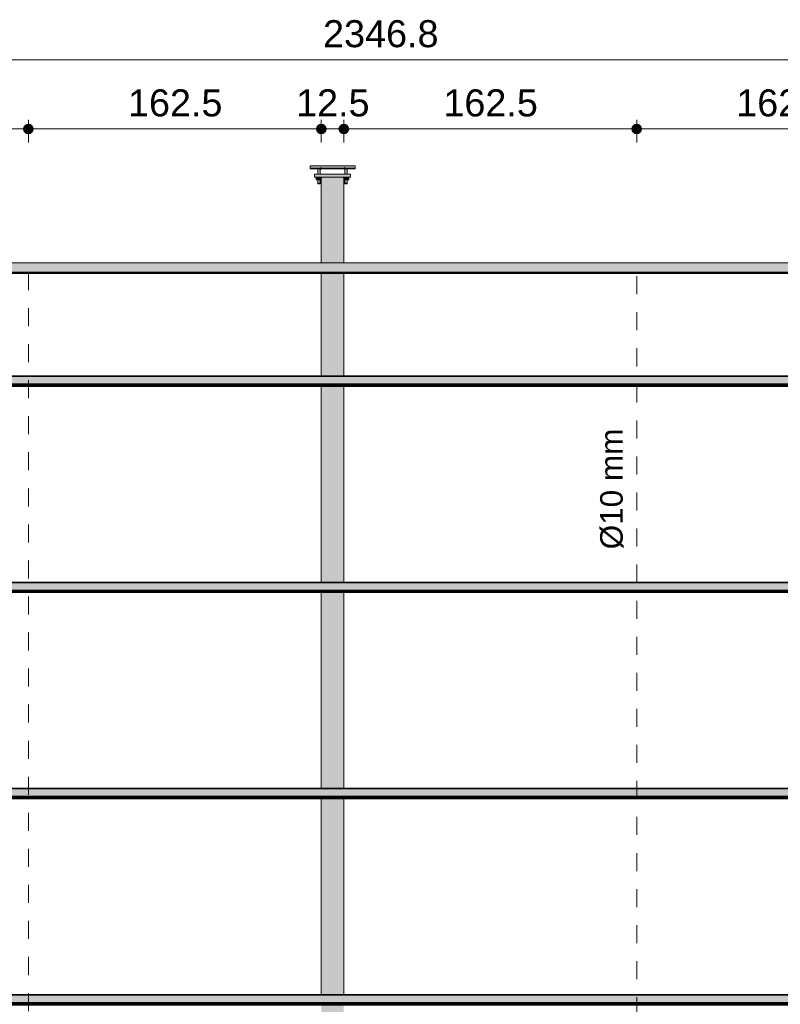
# Model space of a CAD drawing. Header units: metres. Extents: x 1.7 to 46.9, y -75.7 to 7.5.
# Tile 7 of 15: x 33.1 to 37.3, y -59.1 to -53.6. Entities that reach past the tile are written whole.
import ezdxf

# ---------------------------------------------------------------- set-up
doc = ezdxf.new("R2010")
doc.units = ezdxf.units.M
doc.linetypes.add('Projeção', pattern=[0.003969, 0.002381, -0.001587])
for name, color, linetype, lineweight in [('A-ANNO-DIMS', 7, 'Continuous', 9), ('A-ANNO-DIMS-50', 7, 'Continuous', 9), ('A-FLOR-OVHD', 7, 'Projeção', 18), ('A-GENM', 7, 'Continuous', 18), ('A-GLAZ-CWMG', 7, 'Continuous', 18), ('G-ANNO-TEXT', 7, 'Continuous', 9), ('S-BEAM', 7, 'Continuous', 18)]:
    doc.layers.add(name, color=color, linetype=linetype, lineweight=lineweight)
doc.styles.add('Arial_10', font='arial.ttf', dxfattribs={"height": 0.125})
doc.styles.add('Arial_9', font='arial.ttf', dxfattribs={"height": 0.15})
doc.dimstyles.new('Linear_-_3_mm_em_CM', dxfattribs={"dimscale": 0.3048, "dimtxt": 0.153039, "dimasz": 0.656168, "dimexe": 0.164042, "dimexo": 0.0625, "dimgap": 0.082021, "dimtad": 1, "dimdec": 1, "dimlfac": 100, "dimrnd": 0.1, "dimdsep": 46, "dimtxsty": 'Arial_9', "dimblk1": 'DOTSMALL', "dimblk2": 'DOTSMALL', "dimsah": 1, "dimcen": 0.09, "dimdle": 0.164042, "dimazin": 0, "dimtfac": 1, "dimtdec": 4, "dimtix": 1, "dimtmove": 0, "dimatfit": 3, "dimfxl": 0.246063, "dimfxlon": 1, "dimtvp": 1, "dimtolj": 1, "dimtzin": 0, "dimarcsym": 2})

# ---------------------------------------------------------------- blocks, each defined once
blk = doc.blocks.new('09-base-com-chumbadores-060523 - 09-base-com-chumbadores-060523-2683229-TRAVAMENTO DAS TERÇAS')
at = {"layer": 'A-GENM', "true_color": 0x7f7f7f}
blk.add_hatch(color=8, dxfattribs=at).paths.add_polyline_path([(28.1082, -54.5129), (28.3082, -54.5129), (28.3081, -54.4969), (28.1082, -54.4969)])
at = {"layer": 'A-GENM'}
for p, q in [((28.1082, -54.4969), (28.3082, -54.4969)), ((28.1082, -54.4969), (28.1082, -54.5129)), ((28.3082, -54.5129), (28.1082, -54.5129)), ((28.3082, -54.5129), (28.3082, -54.4969))]:
    blk.add_line(p, q, dxfattribs=at)
blk = doc.blocks.new('Chumbador - Chumbador-V6-TRAVAMENTO DAS TERÇAS')
at = {"layer": 'A-GENM', "true_color": 0x7f7f7f}
h = blk.add_hatch(color=8, dxfattribs=at)
h.paths.add_polyline_path([(23.0832, -54.4674), (23.1273, -54.4672), (23.1278, -54.4643), (23.1281, -54.4634), (23.0832, -54.4634), (23.0832, -54.4672)])
h.paths.add_polyline_path([(23.1457, -54.4674), (23.2707, -54.4672), (23.2707, -54.4634), (23.1457, -54.4634), (23.1455, -54.4673), (23.1451, -54.4674)])
for points in [[(23.277, -54.4731), (23.2765, -54.4678), (23.2752, -54.4648), (23.2707, -54.4634), (23.2707, -54.4672), (23.2755, -54.4689), (23.2764, -54.4714)], [(23.2788, -54.5511), (23.2832, -54.5511), (23.2831, -54.5471), (23.277, -54.5471), (23.2772, -54.5511), (23.2778, -54.5511)], [(23.2832, -54.5511), (23.2895, -54.5511), (23.2892, -54.5471), (23.2832, -54.5471)]]:
    blk.add_hatch(color=8, dxfattribs=at).paths.add_polyline_path(points)
at = {"layer": 'A-GENM'}
for p, q in [((23.0832, -54.4634), (23.0832, -54.4674)), ((23.0832, -54.4674), (23.1272, -54.4674)), ((23.14, -54.4674), (23.2707, -54.4674)), ((23.277, -54.5471), (23.277, -54.5511)), ((23.277, -54.5511), (23.2832, -54.5511)), ((23.2832, -54.5511), (23.2895, -54.5511)), ((23.2895, -54.5511), (23.2895, -54.5471))]:
    blk.add_line(p, q, dxfattribs=at)
at = {"layer": 'A-GENM', "flags": 128}
blk.add_lwpolyline([(23.2707, -54.4674), (23.276, -54.4703), (23.277, -54.4736)], dxfattribs=at)
blk = doc.blocks.new('Chumbador - Chumbador-2682874-TRAVAMENTO DAS TERÇAS')
at = {"layer": 'A-GENM', "true_color": 0x7f7f7f}
for points in [[(28.1395, -54.4731), (28.1409, -54.4689), (28.1457, -54.4672), (28.1457, -54.4634), (28.1441, -54.4637), (28.1407, -54.4656), (28.1395, -54.4704), (28.1395, -54.4719)], [(28.1278, -54.5511), (28.1332, -54.5511), (28.1331, -54.5471), (28.127, -54.5471), (28.1272, -54.5511)], [(28.1376, -54.5511), (28.1395, -54.5511), (28.1392, -54.5471), (28.1332, -54.5471), (28.1332, -54.5511), (28.1363, -54.5511)]]:
    blk.add_hatch(color=8, dxfattribs=at).paths.add_polyline_path(points)
h = blk.add_hatch(color=8, dxfattribs=at)
h.paths.add_polyline_path([(28.1457, -54.4674), (28.2707, -54.4672), (28.2707, -54.4634), (28.1457, -54.4634), (28.1457, -54.4672)])
h.paths.add_polyline_path([(28.3081, -54.4674), (28.3332, -54.4672), (28.3332, -54.4634), (28.2883, -54.4634), (28.2892, -54.4674)])
at = {"layer": 'A-GENM'}
for p, q in [((28.1457, -54.4674), (28.2764, -54.4674)), ((28.2892, -54.4674), (28.3332, -54.4674)), ((28.3332, -54.4674), (28.3332, -54.4634)), ((28.127, -54.5471), (28.127, -54.5511)), ((28.127, -54.5511), (28.1332, -54.5511)), ((28.1332, -54.5511), (28.1395, -54.5511)), ((28.1395, -54.5511), (28.1395, -54.5471))]:
    blk.add_line(p, q, dxfattribs=at)
at = {"layer": 'A-GENM', "flags": 128}
blk.add_lwpolyline([(28.1395, -54.4736), (28.1423, -54.4684), (28.1457, -54.4674)], dxfattribs=at)
blk = doc.blocks.new('Porca - Porca-2340320-TRAVAMENTO DAS TERÇAS')
at = {"layer": 'A-GENM', "true_color": 0x7f7f7f}
for points in [[(28.2707, -54.5289), (28.2832, -54.5289), (28.2832, -54.5129), (28.2672, -54.5129), (28.2677, -54.5156), (28.2679, -54.5157), (28.2707, -54.5225), (28.2707, -54.527)], [(28.2992, -54.5289), (28.2992, -54.5129), (28.2832, -54.5129), (28.2832, -54.5289)]]:
    blk.add_hatch(color=8, dxfattribs=at).paths.add_polyline_path(points)
at = {"layer": 'A-GENM'}
for p, q in [((28.2672, -54.5129), (28.2672, -54.5154)), ((28.2832, -54.5289), (28.2832, -54.5129)), ((28.2992, -54.5129), (28.2992, -54.5289)), ((28.2832, -54.5289), (28.2707, -54.5289)), ((28.2992, -54.5289), (28.2832, -54.5289))]:
    blk.add_line(p, q, dxfattribs=at)
blk = doc.blocks.new('Porca - Porca-V1-TRAVAMENTO DAS TERÇAS')
at = {"layer": 'A-GENM', "true_color": 0x7f7f7f}
for points in [[(28.1172, -54.5289), (28.1332, -54.5289), (28.1332, -54.5129), (28.1172, -54.5129)], [(28.1332, -54.5289), (28.1457, -54.5289), (28.1459, -54.5221), (28.1492, -54.5129), (28.1332, -54.5129), (28.1332, -54.5225)]]:
    blk.add_hatch(color=8, dxfattribs=at).paths.add_polyline_path(points)
at = {"layer": 'A-GENM'}
for p, q in [((28.1172, -54.5129), (28.1172, -54.5289)), ((28.1332, -54.5289), (28.1332, -54.5129)), ((28.1492, -54.5129), (28.1492, -54.5154)), ((28.1332, -54.5289), (28.1172, -54.5289)), ((28.1457, -54.5289), (28.1332, -54.5289))]:
    blk.add_line(p, q, dxfattribs=at)
blk = doc.blocks.new('Chumbador - Chumbador-V7-TRAVAMENTO DAS TERÇAS')
at = {"layer": 'A-GENM', "true_color": 0x7f7f7f}
for points in [[(23.0914, -54.4571), (23.2707, -54.4571), (23.2707, -54.4509), (23.0832, -54.4511), (23.0832, -54.4571)], [(23.2816, -54.4696), (23.2832, -54.4696), (23.2795, -54.4608), (23.2713, -54.4574), (23.2713, -54.4588), (23.2707, -54.4588), (23.2707, -54.4632), (23.2755, -54.4649), (23.2772, -54.4696), (23.2801, -54.4696)], [(23.2886, -54.4696), (23.2892, -54.4696), (23.2884, -54.4638), (23.2878, -54.4633), (23.2864, -54.4632), (23.2837, -54.4616), (23.2825, -54.4608), (23.2789, -54.4598), (23.2757, -54.4592), (23.2795, -54.4608), (23.2832, -54.4696), (23.2881, -54.4696)]]:
    blk.add_hatch(color=8, dxfattribs=at).paths.add_polyline_path(points)
h = blk.add_hatch(color=8, dxfattribs=at)
h.paths.add_polyline_path([(23.0832, -54.4634), (23.13, -54.4632), (23.1327, -54.4616), (23.1339, -54.4608), (23.1369, -54.4599), (23.1457, -54.4571), (23.0832, -54.4571), (23.0832, -54.4632)])
h.paths.add_polyline_path([(23.1457, -54.4634), (23.2707, -54.4632), (23.2707, -54.4571), (23.1457, -54.4577), (23.1455, -54.4633), (23.1451, -54.4634)])
h = blk.add_hatch(color=8, dxfattribs=at)
h.paths.add_polyline_path([(23.277, -54.5471), (23.2832, -54.5471), (23.2828, -54.5289), (23.277, -54.5289)])
h.paths.add_polyline_path([(23.277, -54.4969), (23.2832, -54.4969), (23.2832, -54.4696), (23.277, -54.4696), (23.277, -54.4714)])
h = blk.add_hatch(color=8, dxfattribs=at)
h.paths.add_polyline_path([(23.2886, -54.5471), (23.2895, -54.5471), (23.2892, -54.5289), (23.2832, -54.5289), (23.2832, -54.5471), (23.2876, -54.5471)])
h.paths.add_polyline_path([(23.2895, -54.4969), (23.2892, -54.4696), (23.2832, -54.4696), (23.2832, -54.4969), (23.2893, -54.4969)])
at = {"layer": 'A-GENM'}
for p, q in [((23.2707, -54.4509), (23.0832, -54.4509)), ((23.0832, -54.4509), (23.0832, -54.4571)), ((23.0832, -54.4571), (23.0832, -54.4634)), ((23.2895, -54.4696), (23.2869, -54.4622)), ((23.0832, -54.4634), (23.2707, -54.4634)), ((23.277, -54.4696), (23.277, -54.4969)), ((23.2895, -54.4969), (23.2895, -54.4696)), ((23.277, -54.5289), (23.277, -54.5471)), ((23.277, -54.5471), (23.2832, -54.5471)), ((23.2832, -54.5471), (23.2895, -54.5471)), ((23.2895, -54.5471), (23.2895, -54.5289))]:
    blk.add_line(p, q, dxfattribs=at)
at = {"layer": 'A-GENM', "flags": 128}
for points in [[(23.2762, -54.4521), (23.2752, -54.4514), (23.2707, -54.4509)], [(23.2707, -54.4634), (23.276, -54.4663), (23.277, -54.4696)]]:
    blk.add_lwpolyline(points, dxfattribs=at)
blk = doc.blocks.new('Chumbador - Chumbador-V8-TRAVAMENTO DAS TERÇAS')
at = {"layer": 'A-GENM', "true_color": 0x7f7f7f}
for points in [[(23.1288, -54.4696), (23.1332, -54.4696), (23.1375, -54.4606), (23.1404, -54.459), (23.1327, -54.4616), (23.13, -54.4632), (23.128, -54.4638), (23.1273, -54.4661), (23.1272, -54.4696), (23.1283, -54.4696)], [(23.1369, -54.4696), (23.1392, -54.4696), (23.1409, -54.4649), (23.1457, -54.4632), (23.1457, -54.4571), (23.1369, -54.4608), (23.1332, -54.4696), (23.1364, -54.4696)], [(23.1814, -54.4571), (23.3332, -54.4571), (23.3332, -54.4509), (23.1457, -54.4511), (23.1457, -54.4571)]]:
    blk.add_hatch(color=8, dxfattribs=at).paths.add_polyline_path(points)
h = blk.add_hatch(color=8, dxfattribs=at)
h.paths.add_polyline_path([(23.1814, -54.4634), (23.2707, -54.4632), (23.2707, -54.4571), (23.1457, -54.4571), (23.1457, -54.4634)])
h.paths.add_polyline_path([(23.3332, -54.4634), (23.3332, -54.4571), (23.2725, -54.4577), (23.2837, -54.4616), (23.2864, -54.4632), (23.2884, -54.4634), (23.2926, -54.4634)])
h = blk.add_hatch(color=8, dxfattribs=at)
h.paths.add_polyline_path([(23.1272, -54.5471), (23.1332, -54.5471), (23.1328, -54.5289), (23.127, -54.5289), (23.127, -54.5471)])
h.paths.add_polyline_path([(23.1278, -54.4969), (23.1332, -54.4969), (23.1332, -54.4696), (23.127, -54.4696), (23.1274, -54.4969)])
h = blk.add_hatch(color=8, dxfattribs=at)
h.paths.add_polyline_path([(23.1392, -54.5471), (23.1395, -54.5471), (23.1392, -54.5289), (23.1332, -54.5289), (23.1332, -54.5471), (23.1386, -54.5471)])
h.paths.add_polyline_path([(23.1392, -54.4969), (23.1395, -54.4969), (23.1392, -54.4696), (23.1332, -54.4696), (23.1332, -54.4969), (23.139, -54.4969)])
at = {"layer": 'A-GENM'}
for p, q in [((23.1457, -54.4509), (23.1422, -54.4521)), ((23.3332, -54.4509), (23.1457, -54.4509)), ((23.3332, -54.4571), (23.3332, -54.4509)), ((23.3332, -54.4634), (23.3332, -54.4571)), ((23.127, -54.4696), (23.127, -54.4969)), ((23.1395, -54.4969), (23.1395, -54.4696)), ((23.1457, -54.4634), (23.3332, -54.4634)), ((23.127, -54.5289), (23.127, -54.5471)), ((23.127, -54.5471), (23.1332, -54.5471)), ((23.1332, -54.5471), (23.1395, -54.5471)), ((23.1395, -54.5471), (23.1395, -54.5289))]:
    blk.add_line(p, q, dxfattribs=at)
at = {"layer": 'A-GENM', "flags": 128}
for points in [[(23.1294, -54.4622), (23.1275, -54.4651), (23.127, -54.4696)], [(23.1395, -54.4696), (23.1423, -54.4644), (23.1457, -54.4634)]]:
    blk.add_lwpolyline(points, dxfattribs=at)
blk = doc.blocks.new('Chumbador - Chumbador-V4-TRAVAMENTO DAS TERÇAS')
at = {"layer": 'A-GENM'}
blk.add_line((28.2895, -54.4696), (28.2892, -54.469), dxfattribs=at)
blk = doc.blocks.new('Chumbador - Chumbador-V5-TRAVAMENTO DAS TERÇAS')
at = {"layer": 'A-GENM'}
blk.add_line((28.1272, -54.4674), (28.127, -54.4696), dxfattribs=at)
blk = doc.blocks.new('Rectangular Mullion - Perfil Ue-V27-TRAVAMENTO DAS TERÇAS')
at = {"layer": 'A-GLAZ-CWMG', "true_color": 0xc0c0c0}
for points in [[(35.0573, -55.6194), (35.0573, -55.6153), (11.739, -55.6157), (11.739, -55.6194), (34.6942, -55.6194)], [(35.0573, -55.6601), (35.0573, -55.6194), (11.739, -55.6194), (11.739, -55.6601), (33.9746, -55.6601)], [(35.0573, -55.6651), (35.0573, -55.6601), (11.739, -55.6601), (11.739, -55.6651), (33.9746, -55.6651)], [(35.0573, -55.6663), (35.0573, -55.6651), (11.739, -55.6651), (11.739, -55.6663), (33.9746, -55.6663)], [(23.9009, -55.6699), (35.0573, -55.6699), (35.0573, -55.6663), (11.739, -55.6663), (11.739, -55.6699), (23.5411, -55.6699)], [(35.0573, -55.673), (35.0573, -55.67), (11.739, -55.67), (11.739, -55.673), (33.9746, -55.673)], [(35.0573, -55.6742), (35.0573, -55.673), (11.739, -55.673), (11.739, -55.6742), (33.9746, -55.6742)]]:
    blk.add_hatch(color=9, dxfattribs=at).paths.add_polyline_path(points)
at = {"layer": 'A-GLAZ-CWMG'}
for p, q in [((35.0573, -55.6153), (11.739, -55.6153)), ((11.739, -55.6194), (35.0573, -55.6194)), ((11.739, -55.6601), (35.0573, -55.6601)), ((11.739, -55.6651), (35.0573, -55.6651)), ((11.739, -55.6663), (35.0573, -55.6663)), ((11.739, -55.6699), (35.0573, -55.6699)), ((11.739, -55.67), (35.0573, -55.67)), ((11.739, -55.673), (35.0573, -55.673)), ((11.739, -55.6742), (35.0573, -55.6742)), ((11.739, -55.6743), (35.0573, -55.6743))]:
    blk.add_line(p, q, dxfattribs=at)
blk = doc.blocks.new('Rectangular Mullion - Perfil Ue-V28-TRAVAMENTO DAS TERÇAS')
at = {"layer": 'A-GLAZ-CWMG', "true_color": 0xc0c0c0}
for points in [[(35.0573, -56.7635), (35.0573, -56.7595), (11.739, -56.7599), (11.739, -56.7635), (35.0539, -56.7635)], [(35.0539, -56.8043), (35.0573, -56.8043), (35.0573, -56.7635), (11.739, -56.7635), (11.739, -56.8043), (34.874, -56.8043)], [(35.0573, -56.8092), (35.0573, -56.8043), (11.739, -56.8043), (11.739, -56.8092), (35.0539, -56.8092)], [(35.0539, -56.8105), (35.0573, -56.8105), (35.0573, -56.8092), (11.739, -56.8092), (11.739, -56.8105), (34.874, -56.8105)], [(23.9009, -56.8141), (35.0573, -56.8141), (35.0573, -56.8105), (11.739, -56.8105), (11.739, -56.8141), (23.721, -56.8141)], [(35.0539, -56.8171), (35.0573, -56.8171), (35.0573, -56.8141), (11.739, -56.8141), (11.739, -56.8171), (34.874, -56.8171)], [(35.0539, -56.8184), (35.0573, -56.8184), (35.0573, -56.8171), (11.739, -56.8171), (11.739, -56.8184), (34.874, -56.8184)]]:
    blk.add_hatch(color=9, dxfattribs=at).paths.add_polyline_path(points)
at = {"layer": 'A-GLAZ-CWMG'}
for p, q in [((35.0573, -56.7595), (11.739, -56.7595)), ((11.739, -56.7635), (35.0573, -56.7635)), ((11.739, -56.8043), (35.0573, -56.8043)), ((11.739, -56.8092), (35.0573, -56.8092)), ((11.739, -56.8105), (35.0573, -56.8105)), ((11.739, -56.8141), (35.0573, -56.8141)), ((11.739, -56.8141), (35.0573, -56.8141)), ((11.739, -56.8171), (35.0573, -56.8171)), ((11.739, -56.8184), (35.0573, -56.8184)), ((11.739, -56.8184), (35.0573, -56.8184))]:
    blk.add_line(p, q, dxfattribs=at)
blk = doc.blocks.new('Perfil Ue 100x50x17x1 - Perfil Ue 100x50x17x3-2687109-TRAVAMENTO DAS TERÇAS')
at = {"layer": 'S-BEAM', "true_color": 0xff0000}
for points in [[(-51.9491, 39.0224), (-52.5961, 38.7741), (-52.5955, 38.7726), (-30.686, 47.1829), (-30.6865, 47.1843), (-51.7812, 39.0869)], [(-52.4524, 38.8276), (-52.5955, 38.7726), (-52.5945, 38.7698), (-30.6849, 47.1801), (-30.686, 47.1829), (-52.2844, 38.892)], [(-41.5352, 43.0151), (-52.5945, 38.7698), (-52.5934, 38.767), (-30.6838, 47.1772), (-30.6849, 47.1801), (-41.3673, 43.0795)], [(-52.4502, 38.8219), (-52.5934, 38.767), (-52.5928, 38.7655), (-30.6833, 47.1758), (-30.6838, 47.1772), (-52.2822, 38.8864)], [(-52.5928, 38.7655), (-52.591, 38.7609), (-30.6815, 47.1712), (-30.6833, 47.1758), (-52.4496, 38.8205)], [(-41.5318, 43.0061), (-52.591, 38.7609), (-52.5764, 38.7228), (-30.6669, 47.1331), (-30.6815, 47.1712), (-41.3638, 43.0706)], [(-51.2577, 39.229), (-52.5764, 38.7228), (-52.575, 38.7191), (-30.6656, 47.1297), (-30.6669, 47.1331), (-51.0897, 39.2935)]]:
    blk.add_hatch(color=1, dxfattribs=at).paths.add_polyline_path(points)
at = {"layer": 'S-BEAM'}
for p, q in [((-30.6866, 47.1844), (-52.5961, 38.7741)), ((-30.686, 47.1829), (-52.5955, 38.7726)), ((-52.5945, 38.7698), (-30.6849, 47.1801)), ((-30.6838, 47.1772), (-52.5934, 38.767)), ((-52.575, 38.719), (-30.6654, 47.1293))]:
    blk.add_line(p, q, dxfattribs=at)
blk = doc.blocks.new('DIMBLOCK21-TRAVAMENTO DAS TERÇAS')
at = {"layer": 'A-ANNO-DIMS-50', "lineweight": 35, "transparency": 16777216}
h = blk.add_hatch(color=256, dxfattribs=at)
edge = h.paths.add_edge_path()
edge.add_arc((36.4906, -54.2459), 0.025, 0, 360)
h = blk.add_hatch(color=256, dxfattribs=at)
edge = h.paths.add_edge_path()
edge.add_arc((38.1156, -54.2459), 0.025, 0, 360)
at = {"layer": 'A-ANNO-DIMS-50', "transparency": 16777216}
for p, q in [((36.4906, -54.2459), (36.4906, -54.1959)), ((38.1156, -54.2459), (38.1156, -54.1959)), ((38.1156, -54.2459), (36.4906, -54.2459)), ((36.4906, -54.2459), (36.4906, -54.3209)), ((38.1156, -54.2459), (38.1156, -54.3209))]:
    blk.add_line(p, q, dxfattribs=at)
at = {"layer": 'A-ANNO-DIMS-50', "lineweight": 35, "transparency": 16777216}
for centre in [(36.4906, -54.2459), (38.1156, -54.2459)]:
    blk.add_circle(centre, 0.025, dxfattribs=at)
at = {"layer": 'A-ANNO-DIMS-50', "color": 0, "transparency": 16777216, "insert": (37.0429, -54.0262), "char_height": 0.15, "width": 0.624399, "attachment_point": 1, "line_spacing_factor": 0.941778, "style": 'Arial_9'}
blk.add_mtext('162.5', dxfattribs=at)
blk = doc.blocks.new('_DotSmall')
at = {"color": 0, "linetype": 'ByBlock', "const_width": 0.5}
blk.add_lwpolyline([(-0.0625, 0, 1), (0.0625, 0, 1)], format="xyb", close=True, dxfattribs=at)
blk = doc.blocks.new('DIMBLOCK22-TRAVAMENTO DAS TERÇAS')
at = {"layer": 'A-ANNO-DIMS-50', "lineweight": 35, "transparency": 16777216}
h = blk.add_hatch(color=256, dxfattribs=at)
edge = h.paths.add_edge_path()
edge.add_arc((34.8656, -54.2459), 0.025, 0, 360)
h = blk.add_hatch(color=256, dxfattribs=at)
edge = h.paths.add_edge_path()
edge.add_arc((36.4906, -54.2459), 0.025, 0, 360)
at = {"layer": 'A-ANNO-DIMS-50', "transparency": 16777216}
for p, q in [((34.8656, -54.2459), (34.8656, -54.1959)), ((36.4906, -54.2459), (36.4906, -54.1959)), ((36.4906, -54.2459), (34.8656, -54.2459)), ((34.8656, -54.2459), (34.8656, -54.3209)), ((36.4906, -54.2459), (36.4906, -54.3209))]:
    blk.add_line(p, q, dxfattribs=at)
at = {"layer": 'A-ANNO-DIMS-50', "lineweight": 35, "transparency": 16777216}
for centre in [(34.8656, -54.2459), (36.4906, -54.2459)]:
    blk.add_circle(centre, 0.025, dxfattribs=at)
at = {"layer": 'A-ANNO-DIMS-50', "color": 0, "transparency": 16777216, "insert": (35.4179, -54.0262), "char_height": 0.15, "width": 0.624399, "attachment_point": 1, "line_spacing_factor": 0.941778, "style": 'Arial_9'}
blk.add_mtext('162.5', dxfattribs=at)
blk = doc.blocks.new('DIMBLOCK23-TRAVAMENTO DAS TERÇAS')
at = {"layer": 'A-ANNO-DIMS-50', "lineweight": 35, "transparency": 16777216}
h = blk.add_hatch(color=256, dxfattribs=at)
edge = h.paths.add_edge_path()
edge.add_arc((34.7406, -54.2459), 0.025, 0, 360)
h = blk.add_hatch(color=256, dxfattribs=at)
edge = h.paths.add_edge_path()
edge.add_arc((34.8656, -54.2459), 0.025, 0, 360)
at = {"layer": 'A-ANNO-DIMS-50', "transparency": 16777216}
for p, q in [((34.7406, -54.2459), (34.7406, -54.1959)), ((34.8656, -54.2459), (34.8656, -54.1959)), ((34.8656, -54.2459), (34.7406, -54.2459)), ((34.7406, -54.2459), (34.7406, -54.3209)), ((34.8656, -54.2459), (34.8656, -54.3209))]:
    blk.add_line(p, q, dxfattribs=at)
at = {"layer": 'A-ANNO-DIMS-50', "lineweight": 35, "transparency": 16777216}
for centre in [(34.7406, -54.2459), (34.8656, -54.2459)]:
    blk.add_circle(centre, 0.025, dxfattribs=at)
at = {"layer": 'A-ANNO-DIMS-50', "color": 0, "transparency": 16777216, "insert": (34.6006, -54.0262), "char_height": 0.15, "width": 0.485957, "attachment_point": 1, "line_spacing_factor": 0.941778, "style": 'Arial_9'}
blk.add_mtext('12.5', dxfattribs=at)
blk = doc.blocks.new('DIMBLOCK24-TRAVAMENTO DAS TERÇAS')
at = {"layer": 'A-ANNO-DIMS-50', "lineweight": 35, "transparency": 16777216}
h = blk.add_hatch(color=256, dxfattribs=at)
edge = h.paths.add_edge_path()
edge.add_arc((33.1156, -54.2459), 0.025, 0, 360)
h = blk.add_hatch(color=256, dxfattribs=at)
edge = h.paths.add_edge_path()
edge.add_arc((34.7406, -54.2459), 0.025, 0, 360)
at = {"layer": 'A-ANNO-DIMS-50', "transparency": 16777216}
for p, q in [((33.1156, -54.2459), (33.1156, -54.1959)), ((34.7406, -54.2459), (34.7406, -54.1959)), ((34.7406, -54.2459), (33.1156, -54.2459)), ((33.1156, -54.2459), (33.1156, -54.3209)), ((34.7406, -54.2459), (34.7406, -54.3209))]:
    blk.add_line(p, q, dxfattribs=at)
at = {"layer": 'A-ANNO-DIMS-50', "lineweight": 35, "transparency": 16777216}
for centre in [(33.1156, -54.2459), (34.7406, -54.2459)]:
    blk.add_circle(centre, 0.025, dxfattribs=at)
at = {"layer": 'A-ANNO-DIMS-50', "color": 0, "transparency": 16777216, "insert": (33.6679, -54.0262), "char_height": 0.15, "width": 0.624399, "attachment_point": 1, "line_spacing_factor": 0.941778, "style": 'Arial_9'}
blk.add_mtext('162.5', dxfattribs=at)
blk = doc.blocks.new('DIMBLOCK25-TRAVAMENTO DAS TERÇAS')
at = {"layer": 'A-ANNO-DIMS-50', "lineweight": 35, "transparency": 16777216}
h = blk.add_hatch(color=256, dxfattribs=at)
edge = h.paths.add_edge_path()
edge.add_arc((31.4906, -54.2459), 0.025, 0, 360)
h = blk.add_hatch(color=256, dxfattribs=at)
edge = h.paths.add_edge_path()
edge.add_arc((33.1156, -54.2459), 0.025, 0, 360)
at = {"layer": 'A-ANNO-DIMS-50', "transparency": 16777216}
for p, q in [((31.4906, -54.2459), (31.4906, -54.1959)), ((33.1156, -54.2459), (33.1156, -54.1959)), ((33.1156, -54.2459), (31.4906, -54.2459)), ((31.4906, -54.2459), (31.4906, -54.3209)), ((33.1156, -54.2459), (33.1156, -54.3209))]:
    blk.add_line(p, q, dxfattribs=at)
at = {"layer": 'A-ANNO-DIMS-50', "lineweight": 35, "transparency": 16777216}
for centre in [(31.4906, -54.2459), (33.1156, -54.2459)]:
    blk.add_circle(centre, 0.025, dxfattribs=at)
at = {"layer": 'A-ANNO-DIMS-50', "color": 0, "transparency": 16777216, "insert": (32.0429, -54.0262), "char_height": 0.15, "width": 0.624399, "attachment_point": 1, "line_spacing_factor": 0.941778, "style": 'Arial_9'}
blk.add_mtext('162.5', dxfattribs=at)
blk = doc.blocks.new('DIMBLOCK47-TRAVAMENTO DAS TERÇAS')
at = {"layer": 'A-ANNO-DIMS-50', "lineweight": 35, "transparency": 16777216}
h = blk.add_hatch(color=256, dxfattribs=at)
edge = h.paths.add_edge_path()
edge.add_arc((23.3339, -53.8621), 0.025, 0, 360)
h = blk.add_hatch(color=256, dxfattribs=at)
edge = h.paths.add_edge_path()
edge.add_arc((46.8022, -53.8621), 0.025, 0, 360)
at = {"layer": 'A-ANNO-DIMS-50', "transparency": 16777216}
for p, q in [((23.3339, -53.8621), (23.3339, -53.8121)), ((46.8022, -53.8621), (46.8022, -53.8121)), ((46.8522, -53.8621), (23.2839, -53.8621)), ((23.3339, -53.8621), (23.3339, -53.9371)), ((46.8022, -53.8621), (46.8022, -53.9371))]:
    blk.add_line(p, q, dxfattribs=at)
at = {"layer": 'A-ANNO-DIMS-50', "lineweight": 35, "transparency": 16777216}
for centre in [(23.3339, -53.8621), (46.8022, -53.8621)]:
    blk.add_circle(centre, 0.025, dxfattribs=at)
at = {"layer": 'A-ANNO-DIMS-50', "color": 0, "transparency": 16777216, "insert": (34.7502, -53.6424), "char_height": 0.15, "width": 0.76284, "attachment_point": 1, "line_spacing_factor": 0.941778, "style": 'Arial_9'}
blk.add_mtext('2346.8', dxfattribs=at)

msp = doc.modelspace()

# ---------------------------------------------------------------- hatches: boundary and pattern name
at = {"layer": 'S-BEAM', "true_color": 0x007d00}
for points in [[(34.740605, -54.988541), (34.750205, -54.988541), (34.750205, -54.5129), (34.743417, -54.515712), (34.740605, -54.5225), (34.740605, -54.981927)], [(34.776256, -54.988541), (34.856005, -54.988541), (34.856005, -54.5129), (34.750205, -54.5129), (34.750205, -54.988541)], [(34.865432, -54.988541), (34.865605, -54.988541), (34.865605, -54.5225), (34.862793, -54.515712), (34.856005, -54.5129), (34.856005, -54.988541), (34.864904, -54.988541)]]:
    msp.add_hatch(color=96, dxfattribs=at).paths.add_polyline_path(points)
h = msp.add_hatch(color=96, dxfattribs=at)
h.paths.add_polyline_path([(34.740605, -61.40445), (34.750205, -61.40445), (34.750195, -61.394973), (34.740605, -61.394973)])
h.paths.add_polyline_path([(34.750132, -61.336056), (34.750205, -61.336056), (34.750205, -60.250828), (34.740605, -60.250828), (34.740605, -61.336056), (34.743417, -61.336056)])
h.paths.add_polyline_path([(34.750205, -60.191911), (34.750205, -59.106683), (34.740605, -59.106683), (34.740605, -60.191911), (34.74892, -60.191911)])
h.paths.add_polyline_path([(34.750205, -59.047767), (34.750205, -57.962539), (34.740605, -57.962539), (34.740605, -59.047767), (34.747707, -59.047767)])
h.paths.add_polyline_path([(34.746494, -57.903622), (34.750205, -57.903622), (34.750205, -56.818394), (34.740605, -56.818394), (34.740605, -57.903622), (34.743417, -57.903622)])
h.paths.add_polyline_path([(34.750205, -56.759478), (34.750205, -55.67425), (34.740605, -55.67425), (34.740605, -56.759478), (34.745282, -56.759478)])
h.paths.add_polyline_path([(34.750205, -55.615333), (34.750205, -55.047458), (34.740605, -55.047458), (34.740872, -55.615333), (34.744069, -55.615333)])
h = msp.add_hatch(color=96, dxfattribs=at)
h.paths.add_polyline_path([(34.856005, -61.40445), (34.856005, -61.394973), (34.750205, -61.394973), (34.750205, -61.40445), (34.776256, -61.40445)])
h.paths.add_polyline_path([(34.750205, -61.336056), (34.856005, -61.336056), (34.856005, -60.250828), (34.750205, -60.250828), (34.750205, -61.235779)])
h.paths.add_polyline_path([(34.750205, -60.191911), (34.856005, -60.191911), (34.856005, -59.106683), (34.750205, -59.106683), (34.750205, -59.704223)])
h.paths.add_polyline_path([(34.750205, -59.047767), (34.856005, -59.047767), (34.856005, -57.962539), (34.750205, -57.962539), (34.750205, -58.938446)])
h.paths.add_polyline_path([(34.856005, -57.903622), (34.856005, -56.818394), (34.750205, -56.818394), (34.750205, -57.903622), (34.776256, -57.903622)])
h.paths.add_polyline_path([(34.856005, -56.759478), (34.856005, -55.67425), (34.750205, -55.67425), (34.750205, -56.759478), (34.776256, -56.759478)])
h.paths.add_polyline_path([(34.856005, -55.615333), (34.856005, -55.047458), (34.750205, -55.047458), (34.750205, -55.615333), (34.776256, -55.615333)])
h = msp.add_hatch(color=96, dxfattribs=at)
h.paths.add_polyline_path([(34.862793, -61.40445), (34.865605, -61.40445), (34.865605, -61.394973), (34.856005, -61.394973), (34.856005, -61.40445)])
h.paths.add_polyline_path([(34.856077, -61.336056), (34.865605, -61.336056), (34.865605, -60.250828), (34.856005, -60.251281), (34.856005, -61.336056)])
h.paths.add_polyline_path([(34.856005, -60.191911), (34.865605, -60.191911), (34.865605, -59.106683), (34.856005, -59.107141), (34.856005, -59.704223)])
h.paths.add_polyline_path([(34.856005, -59.047767), (34.865605, -59.047767), (34.865605, -57.962539), (34.856005, -57.963001), (34.856005, -58.938446)])
h.paths.add_polyline_path([(34.859715, -57.903622), (34.865605, -57.903622), (34.865605, -56.818394), (34.856005, -56.818861), (34.856005, -57.903622)])
h.paths.add_polyline_path([(34.856005, -56.759478), (34.865605, -56.759478), (34.865311, -55.67425), (34.856005, -55.674721), (34.856005, -56.641112)])
h.paths.add_polyline_path([(34.856005, -55.615333), (34.865605, -55.615333), (34.865587, -55.047458), (34.856005, -55.047931), (34.856005, -55.492445)])

# ---------------------------------------------------------------- linework, layer by layer
at = {"layer": 'A-FLOR-OVHD'}
for p, q in [((33.115605, -55.039849), (33.115605, -67.763004)), ((36.490605, -67.763004), (36.490605, -55.045896))]:
    msp.add_line(p, q, dxfattribs=at)
at = {"layer": 'S-BEAM'}
for p, q in [((34.750205, -54.5129), (34.856005, -54.5129)), ((34.856005, -54.5129), (34.750205, -54.5129)), ((34.740605, -54.5225), (34.740605, -54.988576)), ((34.865605, -54.988576), (34.865605, -54.5225)), ((34.740605, -55.047458), (34.740605, -55.615368)), ((34.865605, -55.615368), (34.865605, -55.047458)), ((34.740605, -55.67425), (34.740605, -56.759513)), ((34.865605, -56.759513), (34.865605, -55.67425)), ((34.740605, -56.818394), (34.740605, -57.903657)), ((34.865605, -57.903657), (34.865605, -56.818394)), ((34.740605, -57.962539), (34.740605, -59.047802)), ((34.865605, -59.047802), (34.865605, -57.962539))]:
    msp.add_line(p, q, dxfattribs=at)
at = {"layer": 'S-BEAM', "flags": 128}
for points in [[(34.740605, -54.5225), (34.743417, -54.515712), (34.750205, -54.5129)], [(34.750205, -54.5129), (34.743417, -54.515712), (34.740605, -54.5225)], [(34.856005, -54.5129), (34.862793, -54.515712), (34.865605, -54.5225)], [(34.865605, -54.5225), (34.862793, -54.515712), (34.856005, -54.5129)]]:
    msp.add_lwpolyline(points, dxfattribs=at)

# ---------------------------------------------------------------- block references
at = {"layer": 'A-GENM'}
for name, p in [('Chumbador - Chumbador-V7-TRAVAMENTO DAS TERÇAS', (11.594905, 0)), ('Chumbador - Chumbador-V8-TRAVAMENTO DAS TERÇAS', (11.594905, 0)), ('Chumbador - Chumbador-V6-TRAVAMENTO DAS TERÇAS', (11.594905, 0)), ('09-base-com-chumbadores-060523 - 09-base-com-chumbadores-060523-2683229-TRAVAMENTO DAS TERÇAS', (6.594905, 0)), ('Porca - Porca-V1-TRAVAMENTO DAS TERÇAS', (6.594905, 0)), ('Chumbador - Chumbador-2682874-TRAVAMENTO DAS TERÇAS', (6.594905, 0)), ('Chumbador - Chumbador-V5-TRAVAMENTO DAS TERÇAS', (6.594905, 0)), ('Porca - Porca-2340320-TRAVAMENTO DAS TERÇAS', (6.594905, 0)), ('Chumbador - Chumbador-V4-TRAVAMENTO DAS TERÇAS', (6.594905, 0))]:
    msp.add_blockref(name, p, dxfattribs=at)
at = {"layer": 'A-GLAZ-CWMG'}
for name, p in [('Rectangular Mullion - Perfil Ue-V27-TRAVAMENTO DAS TERÇAS', (11.594905, 0)), ('Rectangular Mullion - Perfil Ue-V28-TRAVAMENTO DAS TERÇAS', (11.594905, 0)), ('Rectangular Mullion - Perfil Ue-V28-TRAVAMENTO DAS TERÇAS', (11.594905, -1.144145)), ('Rectangular Mullion - Perfil Ue-V28-TRAVAMENTO DAS TERÇAS', (11.594905, -2.288289))]:
    msp.add_blockref(name, p, dxfattribs=at)
at = {"layer": 'S-BEAM', "rotation": 159.0000000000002}
msp.add_blockref('Perfil Ue 100x50x17x1 - Perfil Ue 100x50x17x3-2687109-TRAVAMENTO DAS TERÇAS', (11.594905, 0), dxfattribs=at)

# ---------------------------------------------------------------- texts
at = {"layer": 'G-ANNO-TEXT', "insert": (36.287878, -56.578111), "char_height": 0.125, "width": 0.81772125, "attachment_point": 1, "rotation": 90, "style": 'Arial_10'}
msp.add_mtext('Ø10 mm', dxfattribs=at)

# ---------------------------------------------------------------- dimensions: what is measured, and where the dimension line sits
at = {"layer": 'A-ANNO-DIMS'}
for base, p1, p2, override, picture, middle in [((23.333905, -53.862133), (46.802205, -53.937133), (23.333905, -53.937133), {"dimpost": '<>', "dimfxl": 23.4683}, 'DIMBLOCK47-TRAVAMENTO DAS TERÇAS', (35.068055, -53.760496)), ((31.490605, -54.245929), (33.115605, -54.320929), (31.490605, -54.320929), {"dimpost": '<>', "dimfxl": 1.625}, 'DIMBLOCK25-TRAVAMENTO DAS TERÇAS', (32.303105, -54.144343)), ((33.115605, -54.245929), (34.740605, -54.320929), (33.115605, -54.320929), {"dimpost": '<>', "dimfxl": 1.625}, 'DIMBLOCK24-TRAVAMENTO DAS TERÇAS', (33.928105, -54.144343)), ((34.740605, -54.245929), (34.865605, -54.320929), (34.740605, -54.320929), {"dimpost": '<>', "dimfxl": 0.125}, 'DIMBLOCK23-TRAVAMENTO DAS TERÇAS', (34.803105, -54.144343)), ((34.865605, -54.245929), (36.490605, -54.320929), (34.865605, -54.320929), {"dimpost": '<>', "dimfxl": 1.625}, 'DIMBLOCK22-TRAVAMENTO DAS TERÇAS', (35.678105, -54.144343)), ((36.490605, -54.245929), (38.115605, -54.320929), (36.490605, -54.320929), {"dimpost": '<>', "dimfxl": 1.625}, 'DIMBLOCK21-TRAVAMENTO DAS TERÇAS', (37.303105, -54.144343))]:
    dim = msp.add_linear_dim(base=base, p1=p1, p2=p2, angle=0, dimstyle='Linear_-_3_mm_em_CM', override=override, dxfattribs=at)
    dim.commit()
    dim.dimension.update_dxf_attribs({"geometry": picture, "text_midpoint": middle})

doc.saveas('drawing.dxf')
